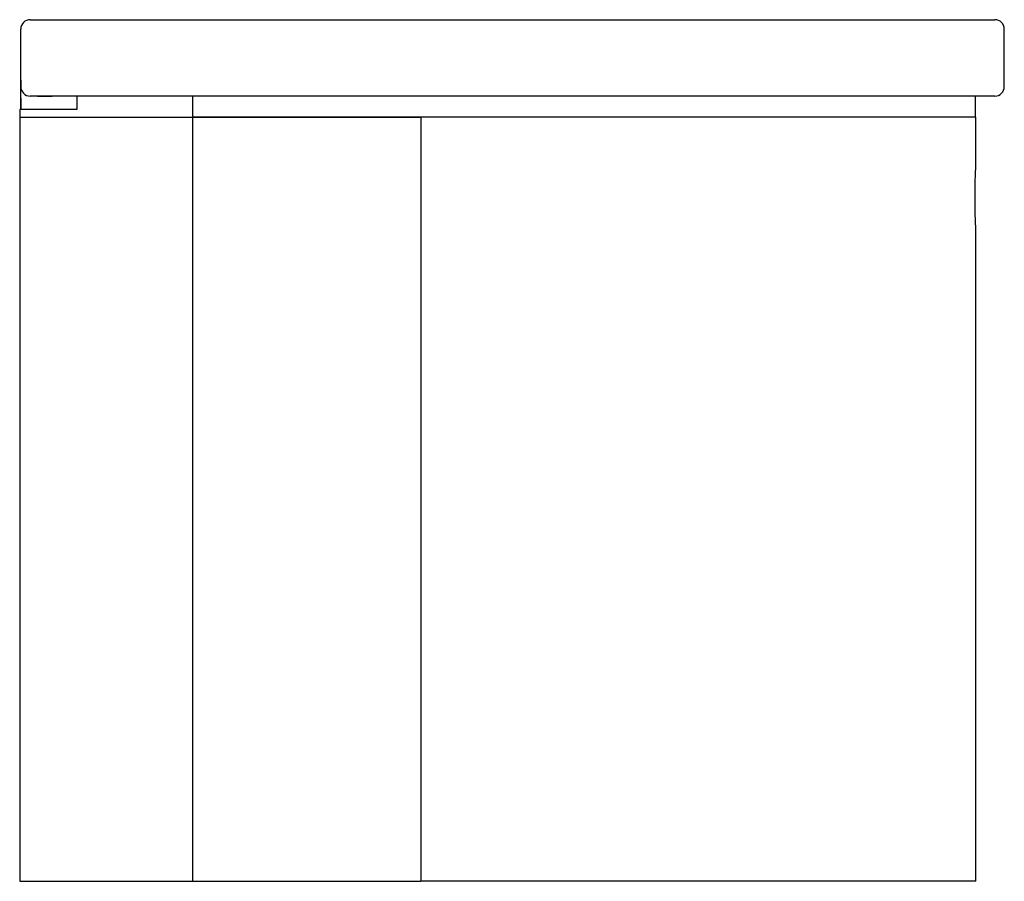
# Model space of a CAD drawing. Extents: x 0 to 0.516, y 0 to 0.451.
import ezdxf

# ---------------------------------------------------------------- set-up
doc = ezdxf.new("R2010")
doc.units = 0
doc.header["$MEASUREMENT"] = 0
doc.layers.add('BLOCKS', color=3, linetype='CONTINUOUS')

msp = doc.modelspace()

# ---------------------------------------------------------------- linework, layer by layer
at = {"layer": 'BLOCKS', "linetype": 'Continuous'}
for p, q in [((0.00556, 0.451), (0.51056, 0.451)), ((0.00056, 0.416), (0.00056, 0.446)), ((0.51556, 0.416), (0.51556, 0.446)), ((0.00056, 0.41937), (0.00056, 0.422)), ((0.00056, 0.404), (0.00056, 0.41937)), ((0.00056, 0.41937), (0.00056, 0.41442)), ((0.00056, 0.41442), (0.00056, 0.416)), ((0.00056, 0.41442), (0.00056, 0.4144)), ((0.00056, 0.41), (0.00056, 0.40739)), ((0.00056, 0.40739), (0.00056, 0.404)), ((0.51056, 0.411), (0.00556, 0.411)), ((0.01081, 0.411), (0.00934, 0.411)), ((0.00934, 0.411), (0.01693, 0.411)), ((0.03, 0.411), (0.03, 0.404)), ((0.09056, 0.411), (0.09056, 0.4)), ((0.50024, 0.411), (0.50024, 0.4)), ((0.50678, 0.411), (0.50024, 0.411)), ((0, 0.404), (0, 0.4)), ((0.03, 0.404), (0, 0.404)), ((0, 0.4), (0.09056, 0.4)), ((0, 0.4), (0, 0)), ((0.09056, 0.4), (0.21001, 0.4)), ((0.50024, 0.4), (0.09056, 0.4)), ((0.09056, 0.4), (0.09056, 0)), ((0.21001, 0.4), (0.21001, 0)), ((0.50062, 0.4), (0.50024, 0.4)), ((0.50062, 0.398), (0.50062, 0.4)), ((0.50062, 0.37311), (0.50062, 0.398)), ((0.50062, 0.398), (0.50062, 0.398)), ((0.50062, 0), (0.50062, 0.34289)), ((0, 0), (0.09056, 0)), ((0.09056, 0), (0.21001, 0)), ((0.21192, 0), (0.21001, 0)), ((0.50062, 0), (0.21192, 0)), ((0.50062, 0), (0.50062, 0))]:
    msp.add_line(p, q, dxfattribs=at)
at = {"layer": 'BLOCKS', "linetype": 'Continuous', "flags": 128}
msp.add_lwpolyline([(0.50062, 0.34289), (0.50059, 0.34317), (0.50055, 0.34391), (0.50049, 0.34512), (0.50042, 0.34675), (0.50035, 0.34871), (0.50029, 0.351), (0.50025, 0.35337), (0.50022, 0.35589), (0.50022, 0.35831), (0.50023, 0.36073), (0.50026, 0.36301), (0.5003, 0.36515), (0.50035, 0.36715), (0.50041, 0.3689), (0.50047, 0.37046), (0.50053, 0.37168), (0.50057, 0.37258), (0.50061, 0.37304), (0.50062, 0.37311)], dxfattribs=at)
at = {"layer": 'BLOCKS', "linetype": 'Continuous'}
for centre, start, end in [((0.00556, 0.446), 90, 180), ((0.51056, 0.446), 0, 90), ((0.00556, 0.416), 180, 270), ((0.51056, 0.416), 270, 0)]:
    msp.add_arc(centre, 0.005, start, end, dxfattribs=at)

doc.saveas('drawing.dxf')
